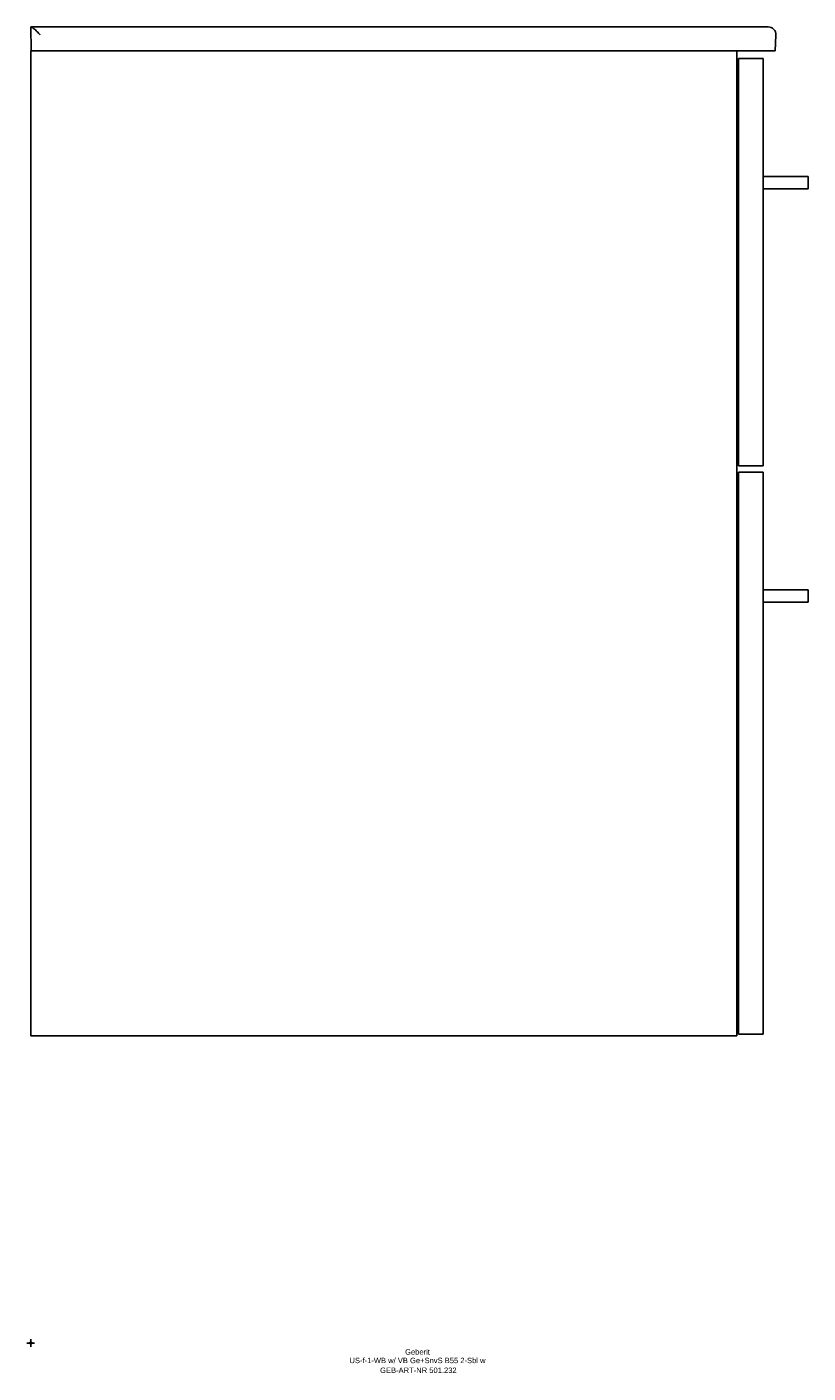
# Model space of a CAD drawing. Header units: millimetres. Extents: x -2 to 502, y -19 to 850.
import ezdxf
from ezdxf.enums import TextEntityAlignment as Align

# ---------------------------------------------------------------- set-up
doc = ezdxf.new("R2010")
doc.units = ezdxf.units.MM
doc.layers.get('0').update_dxf_attribs({"linetype": 'CONTINUOUS'})
for name, color, linetype, lineweight in [('Arbeitspunkt(DIN)', 7, 'CONTINUOUS', 25), ('GEB-ART-NR', 1, 'CONTINUOUS', 18), ('GEB-BEZUG', 2, 'CONTINUOUS', 25), ('GEB-TEXT', 5, 'CONTINUOUS', 18)]:
    doc.layers.add(name, color=color, linetype=linetype, lineweight=lineweight)
doc.layers.add('GEB-KONTUR-A', color=5, linetype='CONTINUOUS')
doc.styles.get("Standard").update_dxf_attribs({"font": 'arial.ttf'})

# ---------------------------------------------------------------- blocks, each defined once
blk = doc.blocks.new('Einfügepunkt')
at = {"layer": 'GEB-BEZUG'}
for p, q in [((-0.71, -0.71), (0.71, 0.71)), ((-0.71, 0.71), (0.71, -0.71))]:
    blk.add_line(p, q, dxfattribs=at)

msp = doc.modelspace()

# ---------------------------------------------------------------- linework, layer by layer
at = {"layer": 'Arbeitspunkt(DIN)', "ltscale": 25}
for q in [(-2.5, 0), (0, 2.5), (0, -2.5), (2.5, 0)]:
    msp.add_line((0, 0), q, dxfattribs=at)
at = {"layer": 'GEB-KONTUR-A', "ltscale": 25}
for p, q in [((0, 850), (0.08, 850)), ((0.27, 834.5), (0, 850)), ((472.78, 850), (0.08, 850)), ((472.78, 850), (475.78, 850)), ((475.78, 850), (476.26, 850)), ((480.71, 834.5), (481.25, 844.74)), ((0, 834.5), (0.27, 834.5)), ((0, 198.5), (0, 834.5)), ((6.27, 834.5), (0.27, 834.5)), ((472.24, 834.5), (6.27, 834.5)), ((456, 834.5), (456, 198.5)), ((473, 829.5), (457, 829.5)), ((457, 829.5), (457, 566.5)), ((472.24, 834.5), (480.24, 834.5)), ((473, 566.5), (473, 829.5)), ((480.71, 834.5), (480.24, 834.5)), ((494, 753.5), (473, 753.5)), ((494, 753.5), (502, 753.5)), ((502, 745.5), (502, 753.5)), ((473, 745.5), (494, 745.5)), ((502, 745.5), (494, 745.5)), ((457, 610.5), (456, 610.5)), ((456, 594.5), (457, 594.5)), ((457, 566.5), (473, 566.5)), ((457, 562.5), (457, 199.5)), ((473, 562.5), (457, 562.5)), ((473, 199.5), (473, 562.5)), ((494, 486.5), (473, 486.5)), ((473, 478.5), (494, 478.5)), ((494, 486.5), (502, 486.5)), ((502, 478.5), (494, 478.5)), ((502, 478.5), (502, 486.5)), ((457, 259.5), (456, 259.5)), ((456, 243.5), (457, 243.5)), ((0, 198.5), (456, 198.5)), ((457, 199.5), (473, 199.5))]:
    msp.add_line(p, q, dxfattribs=at)
msp.add_arc((476.26, 845), 5, 357, 90, dxfattribs=at)
msp.add_open_spline([(0.08, 850), (0.11, 850), (0.14, 850), (0.31, 849.95), (0.52, 849.85), (1.09, 849.5), (1.5, 849.21), (2.58, 848.35), (3.27, 847.74), (4.69, 846.35), (5.4, 845.6), (6.09, 844.83), (6.09, 844.83), (6.09, 844.83)], degree=3, knots=[-1.109677, -1.109677, -1.109677, -1.109677, -1.062202, -1.062202, -0.874344, -0.874344, -0.624007, -0.624007, -0.307931, -0.307931, 0, 0, 0.001128, 0.001128, 0.001128, 0.001128], dxfattribs=at)

# ---------------------------------------------------------------- block references
at = {"ltscale": 25}
msp.add_blockref('Einfügepunkt', (0, 0), dxfattribs=at)

# ---------------------------------------------------------------- texts
at = {"layer": 'GEB-ART-NR'}
msp.add_text('GEB-ART-NR 501.232', height=3.5, dxfattribs=at).set_placement((250.3, -19.34), align=Align.CENTER)
at = {"layer": 'GEB-TEXT'}
for s, p in [('Geberit', (249.75, -7.5)), ('US-f-1-WB w/ VB Ge+SnvS B55 2-Sbl w', (249.75, -13))]:
    msp.add_text(s, height=3.5, dxfattribs=at).set_placement(p, align=Align.CENTER)

doc.saveas('drawing.dxf')
